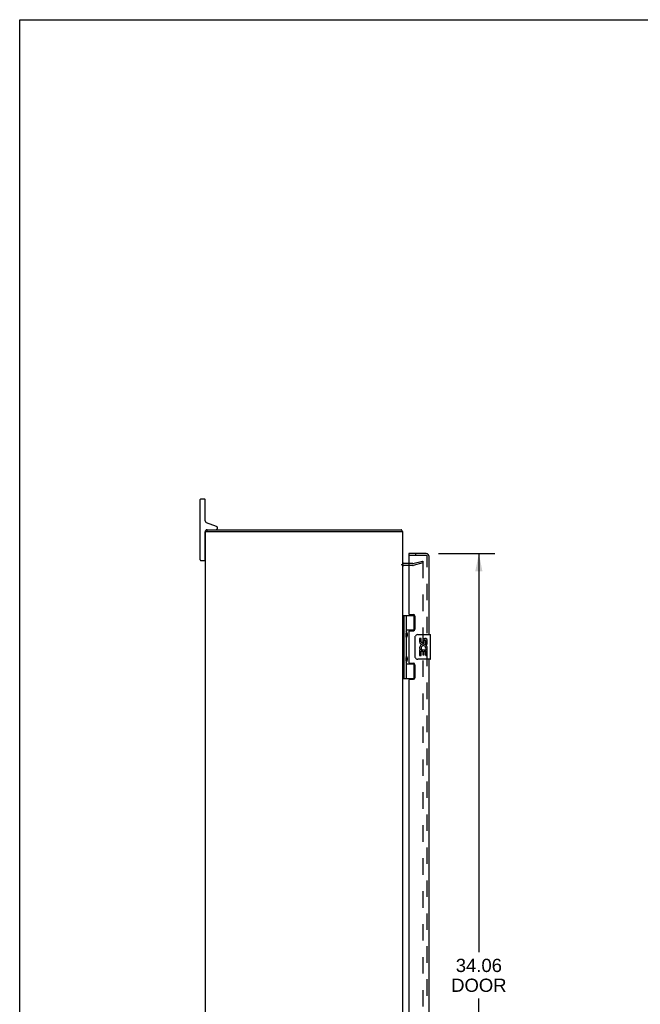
# Model space of a CAD drawing. Header units: inches. Extents: x 0 to 121, y 0 to 79.
# Tile 4 of 7: x 0 to 25, y 39 to 79. Entities that reach past the tile are written whole.
import ezdxf

# ---------------------------------------------------------------- set-up
doc = ezdxf.new("R2010")
doc.units = ezdxf.units.IN
doc.header["$LTSCALE"] = 6.678571
doc.header["$MEASUREMENT"] = 0
doc.linetypes.add('HIDDEN', pattern=[0.2, 0.1, -0.1])
doc.layers.get('0').update_dxf_attribs({"linetype": 'CONTINUOUS'})
for name, color, linetype in [('DEFAULT_2', 8, 'HIDDEN'), ('DIMENSIONS', 7, 'CONTINUOUS'), ('DOOR_ASSEMBLY', 7, 'CONTINUOUS')]:
    doc.layers.add(name, color=color, linetype=linetype)
doc.styles.get("Standard").update_dxf_attribs({"font": 'arial.ttf'})
doc.dimstyles.new('DIMSTYLE_1', dxfattribs={"dimtxt": 0.535714, "dimasz": 0.714286, "dimexe": 0.09, "dimexo": 0.07, "dimgap": 0.0375, "dimtad": 0, "dimtih": 1, "dimtoh": 1, "dimzin": 4, "dimdsep": 46, "dimtxsty": 'Standard', "dimblk": '_FILLED', "dimblk1": '_FILLED', "dimblk2": '_FILLED', "dimcen": 0.09, "dimadec": 3, "dimazin": 1, "dimtfac": 1, "dimtdec": 3, "dimtofl": 0, "dimtmove": 0, "dimatfit": 3, "dimldrblk": '_FILLED', "dimfxl": 0, "dimtolj": 1, "dimtzin": 4, "dimarcsym": 0})

# ---------------------------------------------------------------- blocks, each defined once
blk = doc.blocks.new('_FILLED')
at = {"color": 0, "linetype": 'ByBlock'}
blk.add_solid([(0, 0), (-1, 0.2), (-1, -0.2)], dxfattribs=at)
blk = doc.blocks.new('*D5')
at = {"layer": 'DIMENSIONS', "color": 2, "linetype": 'Continuous'}
for p, q in [((16.985, 56.936), (19.26, 56.936)), ((18.618, 56.936), (18.618, 40.784)), ((18.618, 22.873), (18.618, 38.909)), ((16.985, 22.873), (19.26, 22.873))]:
    blk.add_line(p, q, dxfattribs=at)
at = {"layer": 'DIMENSIONS', "color": 2, "linetype": 'Continuous', "xscale": 0.7142857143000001, "yscale": 0.7142857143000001, "zscale": 0.7142857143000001}
for p, rotation in [((18.618, 56.936), 90), ((18.618, 22.873), 270)]:
    blk.add_blockref('_FILLED', p, dxfattribs=dict(at, rotation=rotation))
at = {"layer": 'DIMENSIONS', "color": 2, "linetype": 'Continuous', "insert": (18.618, 40.516), "char_height": 0.5357, "width": 2.24243, "attachment_point": 2, "line_spacing_factor": 0.9}
blk.add_mtext('34.06\\PDOOR', dxfattribs=at)

msp = doc.modelspace()

# ---------------------------------------------------------------- linework, layer by layer
at = {"color": 7, "linetype": 'Continuous'}
for p, q in [((0, 0), (0, 78.571)), ((0, 78.571), (121.429, 78.571)), ((7.319, 56.679), (7.319, 59.129)), ((7.344, 59.154), (7.494, 59.154)), ((7.519, 58.269), (7.519, 59.129)), ((7.98, 58.039), (7.579, 58.185)), ((7.597, 57.829), (7.597, 57.904)), ((8.019, 57.964), (8.019, 57.982)), ((7.519, 56.679), (7.519, 57.814)), ((7.519, 57.449), (7.534, 57.449)), ((7.519, 56.859), (7.534, 56.859)), ((7.344, 56.654), (7.494, 56.654))]:
    msp.add_line(p, q, dxfattribs=at)
at = {"color": 3, "linetype": 'Continuous'}
for p, q in [((7.597, 57.904), (15.471, 57.904)), ((7.534, 21.979), (7.534, 57.829)), ((7.534, 57.829), (15.534, 57.829)), ((15.534, 21.979), (15.534, 57.829)), ((15.777, 56.529), (15.576, 56.529))]:
    msp.add_line(p, q, dxfattribs=at)
for points in [[(15.485, 57.89), (15.484, 57.892), (15.483, 57.894), (15.482, 57.896), (15.481, 57.898), (15.48, 57.899), (15.479, 57.901), (15.477, 57.902), (15.476, 57.903), (15.475, 57.903), (15.474, 57.904), (15.473, 57.904), (15.472, 57.904), (15.471, 57.904)], [(15.496, 57.873), (15.495, 57.875), (15.494, 57.876), (15.492, 57.878), (15.491, 57.88), (15.49, 57.882), (15.489, 57.884), (15.488, 57.886), (15.485, 57.89)]]:
    msp.add_lwpolyline(points, dxfattribs=at)
at = {"color": 7, "linetype": 'Continuous'}
for centre, radius, start, end in [((7.344, 59.129), 0.025, 90, 180), ((7.494, 59.129), 0.025, 0, 90), ((7.609, 58.269), 0.09, 180, 250), ((7.609, 57.814), 0.09, 97.5759, 180), ((7.959, 57.964), 0.06, 270, 360), ((7.959, 57.982), 0.06, 0, 70), ((7.344, 56.679), 0.025, 180, 270), ((7.494, 56.679), 0.025, 270, 360)]:
    msp.add_arc(centre, radius, start, end, dxfattribs=at)
at = {"color": 3, "linetype": 'Continuous'}
for centre, radius, start, end in [((15.417, 57.787), 0.117, 21.0402, 47.4431), ((15.576, 56.571), 0.042, 180, 270)]:
    msp.add_arc(centre, radius, start, end, dxfattribs=at)
at = {"layer": 'DEFAULT_2', "color": 8, "linetype": 'HIDDEN'}
for p, q in [((15.935, 56.454), (15.576, 56.454)), ((15.935, 56.529), (15.777, 56.529)), ((15.941, 56.53), (16.328, 56.634)), ((16.347, 56.561), (15.961, 56.458)), ((16.328, 56.634), (16.347, 56.561)), ((16.347, 56.613), (16.347, 23.195))]:
    msp.add_line(p, q, dxfattribs=at)
for points in [[(16.332, 56.628), (16.332, 56.628), (16.33, 56.628), (16.329, 56.627)], [(16.336, 56.627), (16.335, 56.628), (16.333, 56.628), (16.332, 56.628)], [(16.336, 56.627), (16.338, 56.627), (16.339, 56.626), (16.34, 56.626), (16.341, 56.625), (16.342, 56.624), (16.343, 56.623), (16.344, 56.621), (16.345, 56.62), (16.346, 56.619), (16.346, 56.617), (16.347, 56.616), (16.347, 56.614), (16.347, 56.613)]]:
    msp.add_lwpolyline(points, dxfattribs=at)
for centre, radius, start, end in [((15.576, 56.571), 0.117, 213.0998, 270), ((15.935, 56.554), 0.025, 270, 285), ((15.935, 56.554), 0.1, 270, 285)]:
    msp.add_arc(centre, radius, start, end, dxfattribs=at)
at = {"layer": 'DOOR_ASSEMBLY', "color": 7, "linetype": 'Continuous'}
for p, q in [((15.777, 56.936), (15.777, 56.861)), ((15.534, 54.434), (16.019, 54.434)), ((15.573, 54.434), (15.573, 51.875)), ((15.672, 54.434), (15.672, 53.746)), ((15.992, 53.843), (15.992, 54.434)), ((15.672, 53.843), (16.019, 53.843)), ((15.672, 53.546), (15.672, 52.762)), ((15.689, 53.576), (15.689, 53.716)), ((15.961, 53.834), (15.961, 53.812)), ((15.961, 53.834), (16.013, 53.834)), ((16.037, 52.754), (16.037, 53.554)), ((16.137, 53.654), (16.647, 53.654)), ((16.213, 53.5), (16.213, 53.364)), ((16.276, 53.5), (16.213, 53.5)), ((16.276, 53.364), (16.276, 53.5)), ((16.662, 52.669), (16.662, 53.639)), ((16.341, 53.426), (16.341, 53.357)), ((16.401, 53.364), (16.401, 53.406)), ((16.456, 53.075), (16.514, 53.05)), ((16.464, 53.269), (16.464, 53.406)), ((16.464, 53.269), (16.525, 53.269)), ((16.525, 53.269), (16.525, 53.426)), ((16.525, 53.086), (16.525, 53.139)), ((15.689, 52.592), (15.689, 52.732)), ((16.213, 53.039), (16.213, 52.809)), ((16.231, 53.039), (16.213, 53.039)), ((16.213, 52.809), (16.276, 52.809)), ((16.265, 53.039), (16.293, 53.058)), ((16.265, 53.039), (16.525, 53.039)), ((16.276, 52.809), (16.276, 52.976)), ((16.276, 52.976), (16.341, 52.976)), ((16.341, 52.976), (16.341, 52.84)), ((16.341, 52.84), (16.401, 52.84)), ((16.401, 52.84), (16.401, 52.976)), ((16.401, 52.976), (16.464, 52.976)), ((16.464, 52.809), (16.464, 52.976)), ((16.464, 52.809), (16.525, 52.809)), ((16.525, 52.809), (16.525, 53.039)), ((15.672, 52.562), (15.672, 51.875)), ((15.672, 52.465), (16.019, 52.465)), ((15.961, 52.497), (15.961, 52.474)), ((16.013, 52.474), (15.961, 52.474)), ((15.992, 51.875), (15.992, 52.465)), ((16.647, 52.654), (16.137, 52.654)), ((15.534, 51.875), (16.019, 51.875))]:
    msp.add_line(p, q, dxfattribs=at)
at = {"layer": 'DOOR_ASSEMBLY', "color": 3, "linetype": 'Continuous'}
for p, q in [((16.485, 56.936), (15.777, 56.936)), ((15.777, 56.861), (15.777, 54.496)), ((16.602, 53.654), (16.602, 56.819)), ((15.808, 54.465), (15.964, 54.465)), ((16.027, 54.402), (16.027, 53.875)), ((15.777, 53.781), (15.777, 52.528)), ((15.808, 53.812), (15.964, 53.812)), ((15.808, 52.497), (15.964, 52.497)), ((16.027, 52.434), (16.027, 51.907)), ((16.602, 27.154), (16.602, 52.654)), ((15.777, 51.813), (15.777, 27.996)), ((15.808, 51.844), (15.964, 51.844))]:
    msp.add_line(p, q, dxfattribs=at)
at = {"layer": 'DOOR_ASSEMBLY', "color": 8, "linetype": 'HIDDEN'}
for p, q in [((16.485, 56.861), (15.777, 56.861)), ((16.059, 56.861), (16.059, 56.936)), ((16.527, 22.99), (16.527, 56.819))]:
    msp.add_line(p, q, dxfattribs=at)
at = {"layer": 'DOOR_ASSEMBLY', "color": 7, "linetype": 'Continuous'}
for points in [[(15.672, 53.79), (15.673, 53.782), (15.675, 53.772), (15.678, 53.762), (15.682, 53.751), (15.687, 53.739), (15.692, 53.727), (15.696, 53.716), (15.701, 53.704), (15.705, 53.692), (15.709, 53.681), (15.712, 53.669), (15.714, 53.658), (15.715, 53.646), (15.714, 53.635), (15.712, 53.623), (15.709, 53.612), (15.705, 53.6), (15.701, 53.589), (15.696, 53.577), (15.692, 53.565), (15.687, 53.554), (15.682, 53.542), (15.678, 53.531), (15.675, 53.52), (15.673, 53.511), (15.672, 53.502)], [(16.037, 53.554), (16.038, 53.561), (16.038, 53.567), (16.039, 53.573), (16.04, 53.579), (16.042, 53.585), (16.044, 53.59)], [(15.672, 52.806), (15.673, 52.798), (15.675, 52.788), (15.678, 52.778), (15.682, 52.767), (15.687, 52.755), (15.692, 52.743), (15.696, 52.732), (15.701, 52.72), (15.705, 52.708), (15.709, 52.697), (15.712, 52.685), (15.714, 52.674), (15.715, 52.662), (15.714, 52.651), (15.712, 52.639), (15.709, 52.628), (15.705, 52.616), (15.701, 52.605), (15.696, 52.593), (15.692, 52.581), (15.687, 52.57), (15.682, 52.558), (15.678, 52.547), (15.675, 52.536), (15.673, 52.527), (15.672, 52.518)], [(16.044, 52.718), (16.042, 52.724), (16.04, 52.73), (16.039, 52.736), (16.038, 52.742), (16.038, 52.748), (16.037, 52.754)]]:
    msp.add_lwpolyline(points, dxfattribs=at)
at = {"layer": 'DOOR_ASSEMBLY', "color": 3, "linetype": 'Continuous'}
for centre, radius, start, end in [((16.485, 56.819), 0.117, 0, 90), ((15.808, 54.496), 0.031, 180, 270), ((15.964, 54.402), 0.063, 0, 90), ((15.964, 53.875), 0.063, 270, 360), ((15.808, 53.781), 0.031, 90, 180), ((15.808, 52.528), 0.031, 180, 270), ((15.964, 52.434), 0.063, 0, 90), ((15.964, 51.907), 0.063, 270, 360), ((15.808, 51.813), 0.031, 90, 180)]:
    msp.add_arc(centre, radius, start, end, dxfattribs=at)
at = {"layer": 'DOOR_ASSEMBLY', "color": 8, "linetype": 'HIDDEN'}
msp.add_arc((16.485, 56.819), 0.042, 0, 90, dxfattribs=at)
at = {"layer": 'DOOR_ASSEMBLY', "color": 7, "linetype": 'Continuous'}
for centre, radius, start, end in [((15.599, 53.716), 0.09, 0, 35.1877), ((15.599, 53.576), 0.09, 324.8123, 360), ((16.137, 53.554), 0.1, 90, 158.7946), ((16.433, 53.406), 0.0943, 71.7267, 167.4338), ((16.433, 53.406), 0.0943, 12.5402, 71.701), ((16.647, 53.639), 0.015, 0, 90), ((16.367, 53.112), 0.154, 161.4199, 206.1963), ((16.307, 53.364), 0.0943, 180, 360), ((16.37, 53.112), 0.157, 9.7031, 161.8791), ((16.307, 53.364), 0.0314, 180, 261.2295), ((16.37, 53.112), 0.0943, 336.5966, 215.1122), ((16.306, 53.369), 0.0362, 263.4285, 341.7628), ((16.433, 53.406), 0.0314, 0, 180.0485), ((16.37, 53.112), 0.157, 336.5966, 350.2969), ((15.599, 52.732), 0.09, 0, 35.1877), ((16.137, 52.754), 0.1, 201.205, 270), ((16.37, 53.112), 0.157, 205.737, 207.8532), ((16.647, 52.669), 0.015, 270, 360), ((15.599, 52.592), 0.09, 324.8123, 360)]:
    msp.add_arc(centre, radius, start, end, dxfattribs=at)
for centre in [(15.761, 53.646), (15.761, 52.662)]:
    msp.add_ellipse(centre, major_axis=(0, 0.188), ratio=0.5625, start_param=1.007189, end_param=2.134404, dxfattribs=at)

# ---------------------------------------------------------------- dimensions: what is measured, and where the dimension line sits
at = {"layer": 'DIMENSIONS', "color": 2, "linetype": 'Continuous'}
dim = msp.add_linear_dim(base=(18.618, 22.873), p1=(16.915, 56.936), p2=(16.915, 22.873), angle=270, text='<>\\PDOOR', dimstyle='DIMSTYLE_1', dxfattribs=at)
dim.commit()
dim.dimension.update_dxf_attribs({"geometry": '*D5', "text_midpoint": (18.618, 39.847), "dimtype": 160})

doc.saveas('drawing.dxf')
